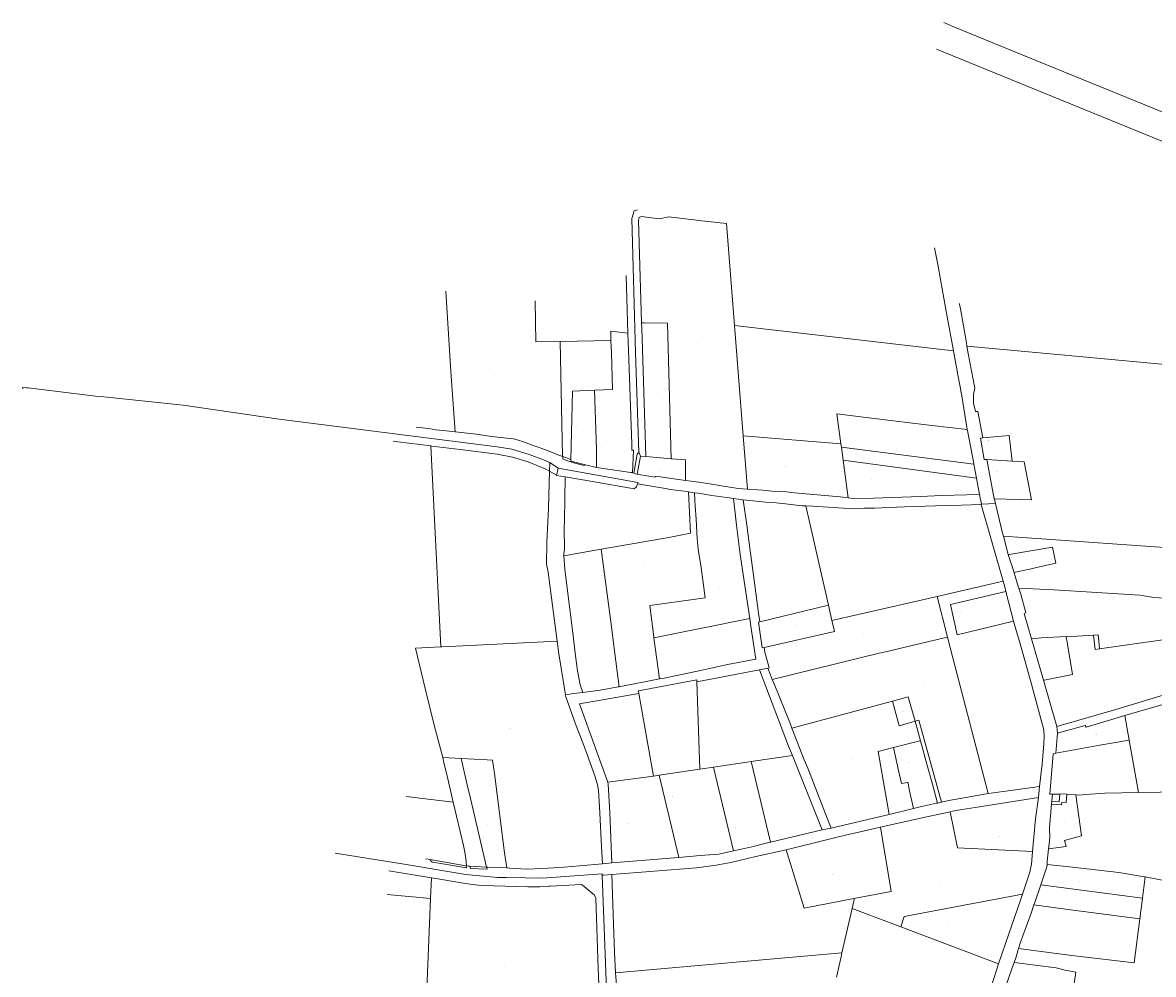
# Model space of a CAD drawing. Header units: metres. Extents: x 157502 to 161309, y 403445 to 406837.
# Tile 8 of 15: x 157502 to 158794, y 405750 to 406837. Entities that reach past the tile are written whole.
import ezdxf
from ezdxf.enums import TextEntityAlignment as Align
from ezdxf.lldxf.tags import DXFTag

# ---------------------------------------------------------------- set-up
doc = ezdxf.new("R2010")
doc.units = ezdxf.units.M
doc.layers.get('0').update_dxf_attribs({"color": 151})
doc.layers.add('B-WE-KG-GRENS_PERCEEL-G', color=150, linetype='KG-PERCEEL-SO', lineweight=18)
doc.layers.add('B-WE-KG-GRENS_PERCEEL-S', color=150, linetype='Continuous', lineweight=25)
doc.styles.add('NLCS-ISO', font='NLCS-ISO.TTF')
doc.styles.get("Standard").update_dxf_attribs({"font": 'iv-font.shx'})
tags = doc.linetypes.add('KG-PERCEEL-SO', pattern='A,5.5,-2,["P",Standard,S=1.8,R=0,X=-0.5,Y=-0.9],-2,5.5,-2,[5,NLCS.SHX,S=0.75,R=0,X=0,Y=0],-2', length=19).pattern_tags.tags
tags[6] = DXFTag(74, 10)

# ---------------------------------------------------------------- blocks, each defined once
blk = doc.blocks.new('SKG-PERCEELNUMMER-SO')
at = {"style": 'NLCS-ISO', "oblique": 10, "flags": 1}
for tag, p in [('GEMEENTECODE', (0, 2.6)), ('PERCEELGROOTTE', (0, -2.4))]:
    blk.add_attdef(tag, text='', height=1.8, dxfattribs=at).set_placement(p, align=Align.MIDDLE_CENTER)
at = {"style": 'NLCS-ISO', "oblique": 10}
blk.add_attdef('SECTIE', text='', height=1.8, dxfattribs=at).set_placement((-0.5, 0), align=Align.MIDDLE_RIGHT)
blk.add_attdef('PERCEELNUMMER', text='', height=1.8, dxfattribs=at).set_placement((0.5, 0), align=Align.MIDDLE_LEFT)

msp = doc.modelspace()

# ---------------------------------------------------------------- linework, layer by layer
at = {"layer": 'B-WE-KG-GRENS_PERCEEL-G', "ltscale": 0.2, "flags": 128}
for points in [[(159747.291, 406350.17), (159710.175, 406365.238), (159525.074, 406440.903), (159432.677, 406478.712), (159372.564, 406503.447), (159307.751, 406529.837), (159215.168, 406567.733), (159122.82, 406605.367), (159030.624, 406642.721), (158937.99, 406680.572), (158845.733, 406718.358), (158753.279, 406756.087), (158660.818, 406793.791), (158568.432, 406831.478), (158554.239, 406837.299)], [(158546.193, 406806.928), (159633.332, 406363.344)], [(158205.809, 406346.401), (158202.269, 406460.361), (158197.818, 406613.666), (158200.575, 406622.251), (158204.34, 406623.419)], [(158305.906, 406607.727), (158273.975, 406611.372), (158271.849, 406611.615), (158268.745, 406611.969), (158240.009, 406615.249), (158229.015, 406613.276), (158209.02, 406615.688), (158206.356, 406614.624), (158205.339, 406611.638), (158209.095, 406494.505), (158209.099, 406494.368)], [(158315.207, 406491.413), (158305.906, 406607.727)], [(158543.921, 406580.139), (158548.066, 406559.081), (158550.796, 406543.739), (158558.351, 406501.286), (158565.41, 406462.463)], [(158191.243, 406548.251), (158193.474, 406482.59)], [(157985.232, 406530.318), (157991.224, 406438.568), (157995.89, 406369.759)], [(158087.433, 406519.56), (158088.354, 406472.579), (158116.083, 406473.122)], [(158572.305, 406516.174), (158572.387, 406515.71), (158573.353, 406510.234), (158580.206, 406471.561), (158580.819, 406467.728)], [(158238.528, 406493.77), (158212.186, 406494.279), (158209.099, 406494.368)], [(158209.099, 406494.368), (158209.292, 406488.211)], [(158242.925, 406338.998), (158238.528, 406493.77)], [(158193.474, 406482.59), (158173.764, 406484.938), (158174.077, 406474.259)], [(158193.474, 406482.59), (158194.483, 406452.9), (158197.902, 406355.704), (158197.91, 406348.767), (158199.95, 406348.77), (158198.64, 406322.945)], [(158209.292, 406488.211), (158213.88, 406341.419)], [(158565.41, 406462.463), (158315.207, 406491.413)], [(158325.289, 406365.335), (158315.207, 406491.413)], [(158116.083, 406473.122), (158174.077, 406474.259)], [(158116.083, 406473.122), (158118.662, 406341.565)], [(158155.404, 406417.359), (158175.72, 406418.22), (158174.496, 406459.968), (158174.077, 406474.259)], [(158580.819, 406467.728), (158582.158, 406459.365), (158589.753, 406419.488)], [(158580.819, 406467.728), (158713.203, 406455.379)], [(158713.203, 406455.379), (158819.494, 406445.533), (158827.1, 406473.725)], [(158565.41, 406462.463), (158568.136, 406447.472), (158569.56, 406439.84), (158569.757, 406438.787), (158573.433, 406419.09), (158574.353, 406414.161), (158574.959, 406410.914), (158581.134, 406372.44)], [(157501.898, 406418.997), (157501.752, 406420.525), (157506.242, 406419.983), (157508.079, 406419.899), (157585.195, 406410.436), (157594.608, 406409.554), (157685.234, 406400.181), (157794.858, 406384.209), (158044.163, 406352.759)], [(158155.404, 406417.359), (158130.293, 406416.13), (158128.119, 406337.961)], [(158155.404, 406417.359), (158157.359, 406349.389), (158157.421, 406328.859)], [(158598.959, 406362.81), (158593.285, 406392.91), (158590.77, 406392.94), (158588.186, 406402.345), (158588.424, 406412.342), (158589.753, 406419.488)], [(158581.134, 406372.44), (158540.814, 406377.025), (158471.764, 406385.48), (158432.218, 406390.192), (158436.854, 406355.844)], [(157995.89, 406369.759), (157985.786, 406370.912), (157974.049, 406371.89), (157965.738, 406373.357), (157962.305, 406373.847), (157951.484, 406375.077)], [(158118.662, 406341.565), (158111.397, 406344.334), (158107.179, 406345.941), (158094.933, 406350.839), (158090.712, 406352.316), (158085.313, 406354.206), (158073.951, 406358.158), (158067.036, 406360.628), (158062.577, 406361.619), (158055.235, 406362.598), (158037.604, 406364.557), (158019.994, 406367.003), (157995.89, 406369.759)], [(158436.854, 406355.844), (158325.289, 406365.335)], [(158330.178, 406304.188), (158325.289, 406365.335)], [(158581.134, 406372.44), (158581.316, 406371.306), (158588.651, 406333.653), (158588.843, 406332.621)], [(158603.562, 406338.058), (158600.418, 406338.088), (158596.279, 406362.321), (158598.959, 406362.81)], [(158598.959, 406362.81), (158629.023, 406365.355), (158632.435, 406336.384)], [(157968.18, 406353.664), (157930.619, 406358.425), (157925.198, 406359.112)], [(157968.18, 406353.664), (157979.489, 406124.076)], [(158043.969, 406344.059), (158001.78, 406349.406), (157969.34, 406353.517), (157968.18, 406353.664)], [(158044.163, 406352.759), (158060.728, 406349.874), (158079.417, 406344.378), (158096.032, 406338.224), (158103.857, 406334.666)], [(158436.854, 406355.844), (158437.348, 406352.183)], [(158437.348, 406352.183), (158588.843, 406332.621)], [(158437.348, 406352.183), (158439.352, 406337.338)], [(158099.551, 406327.146), (158079.573, 406335.287), (158061.564, 406340.862), (158043.969, 406344.059)], [(158119.054, 406341.416), (158118.662, 406341.565)], [(158144.827, 406332.014), (158143.557, 406331.41), (158132.951, 406333.89), (158122.645, 406337.33), (158118.981, 406339.018), (158119.054, 406341.416)], [(158128.119, 406337.961), (158119.054, 406341.416)], [(158144.827, 406332.014), (158128.15, 406336.191), (158128.119, 406337.961)], [(158200.07, 406322.508), (158204.116, 406344.268), (158205.809, 406346.401)], [(158203.919, 406321.333), (158207.749, 406341.93)], [(158207.749, 406341.93), (158205.809, 406346.401)], [(158207.749, 406341.93), (158213.88, 406341.419)], [(158213.88, 406341.419), (158242.925, 406338.998)], [(158242.925, 406338.998), (158243.866, 406338.92)], [(158243.866, 406338.92), (158259.071, 406337.653), (158259.085, 406314.159)], [(158439.352, 406337.338), (158445.147, 406294.407)], [(158591.75, 406316.967), (158439.352, 406337.338)], [(158612.123, 406292.988), (158603.562, 406338.058)], [(158603.562, 406338.058), (158614.894, 406337.41)], [(158614.894, 406337.41), (158632.435, 406336.384)], [(158099.551, 406327.146), (158103.81, 406324.697)], [(158103.81, 406324.697), (158102.676, 406282.67), (158100.704, 406243.42), (158100.49, 406218.34), (158102.279, 406209.24), (158107.371, 406171.33), (158112.676, 406130.636)], [(158103.81, 406324.697), (158104.075, 406334.52)], [(158103.81, 406324.697), (158111.683, 406320.171), (158111.994, 406319.992)], [(158103.857, 406334.666), (158104.075, 406334.52)], [(158104.075, 406334.52), (158113.739, 406328.051)], [(158111.994, 406319.992), (158113.739, 406328.051)], [(158113.739, 406328.051), (158200.675, 406312.428), (158202.203, 406312.154), (158205.012, 406311.65), (158204.446, 406310.228)], [(158157.421, 406328.859), (158144.827, 406332.014)], [(158198.64, 406322.945), (158198.086, 406323.115), (158196.607, 406323.324), (158157.421, 406328.859)], [(158588.843, 406332.621), (158591.75, 406316.967)], [(158612.123, 406292.988), (158654.6, 406291.891), (158646.064, 406335.594), (158632.435, 406336.384)], [(158121.656, 406318.302), (158111.994, 406319.992)], [(158121.656, 406318.302), (158120.905, 406268.219), (158120.769, 406259.474), (158120.991, 406235.493), (158120.173, 406230.384), (158120.302, 406228.234)], [(158204.221, 406310.265), (158203.083, 406306.801), (158200.673, 406304.488), (158152.835, 406312.851), (158121.656, 406318.302)], [(158200.07, 406322.508), (158198.64, 406322.945)], [(158203.919, 406321.333), (158201.995, 406321.921), (158200.07, 406322.508)], [(158259.085, 406314.159), (158224.812, 406319.092), (158224.694, 406317.875), (158205.475, 406320.859), (158203.919, 406321.333)], [(158259.085, 406314.159), (158265.703, 406313.32), (158274.301, 406312.23), (158296.073, 406308.681), (158298.208, 406308.333), (158319.269, 406304.899), (158330.178, 406304.188)], [(158591.75, 406316.967), (158595.245, 406298.162)], [(158162.969, 406235.646), (158231.486, 406247.548), (158240.25, 406249), (158265.006, 406253.915), (158262.686, 406301.195)], [(158204.221, 406310.265), (158204.446, 406310.228)], [(158204.446, 406310.228), (158236.477, 406304.889), (158241.878, 406303.907), (158260.969, 406301.459), (158262.686, 406301.195)], [(158262.686, 406301.195), (158269.365, 406300.167)], [(158269.365, 406300.167), (158273.6, 406299.516), (158289.323, 406297.059), (158306.451, 406294.613), (158314.211, 406293.607)], [(158273.808, 406236.075), (158272.695, 406247.372), (158271.498, 406269.93), (158270.295, 406285.095), (158269.79, 406291.29), (158269.365, 406300.167)], [(158445.147, 406294.407), (158436.154, 406295.606), (158383.809, 406300.009), (158374.514, 406300.987), (158357.891, 406301.965), (158347.587, 406302.902), (158341.749, 406303.433), (158330.178, 406304.188)], [(158595.245, 406298.162), (158580.291, 406297.573), (158551.909, 406296.807), (158527.91, 406295.834), (158474.013, 406293.929), (158450.78, 406293.656), (158445.147, 406294.407)], [(158595.245, 406298.162), (158597.335, 406286.896)], [(158314.211, 406293.607), (158316.713, 406270.118), (158317.486, 406262.942), (158318.851, 406250.736), (158321.545, 406229.433), (158328.109, 406186.707), (158332.621, 406156.506)], [(158314.211, 406293.607), (158319.862, 406292.874), (158325.216, 406292.188)], [(158325.216, 406292.188), (158332.842, 406291.191), (158350.973, 406289.231), (158362.702, 406288.743), (158373.441, 406287.279), (158392.544, 406285.319), (158396.818, 406285.148)], [(158325.216, 406292.188), (158329.16, 406262.974), (158332.727, 406236.668), (158335.744, 406214.414), (158339.65, 406185.603), (158342.778, 406162.534), (158344.103, 406152.683)], [(158396.818, 406285.148), (158404.771, 406284.83), (158439.945, 406282.387), (158450.766, 406281.896), (158463.491, 406282.385), (158475.22, 406282.385), (158483.52, 406282.873), (158509.51, 406283.854), (158556.878, 406285.712), (158574.477, 406285.808), (158596.945, 406286.877)], [(158422.596, 406171.701), (158396.818, 406285.148)], [(158596.945, 406286.877), (158597.335, 406286.896)], [(158596.945, 406286.877), (158622.124, 406199.073)], [(158597.335, 406286.896), (158613.403, 406287.695)], [(158612.168, 406292.752), (158612.123, 406292.988)], [(158612.168, 406292.752), (158613.403, 406287.695)], [(158613.403, 406287.695), (158621.27, 406255.489), (158622.538, 406250.69)], [(158622.538, 406250.69), (158644.323, 406248.978), (158871.63, 406233.066)], [(158622.538, 406250.69), (158628.108, 406229.603)], [(158162.969, 406235.646), (158120.302, 406228.234)], [(158183.268, 406078.463), (158177.26, 406125.14), (158174.215, 406149.966), (158162.969, 406235.646)], [(158281.76, 406180.153), (158277.01, 406214.79), (158273.86, 406235.652), (158273.808, 406236.075)], [(158629.002, 406229.751), (158678.49, 406237.842), (158682.451, 406219.777), (158658.752, 406214.421), (158654.051, 406213.359)], [(158120.302, 406228.234), (158121.223, 406212.904), (158124.381, 406187.963), (158130.761, 406136.841), (158133.154, 406116.967), (158135.784, 406096.665), (158139.037, 406080.603), (158141.781, 406071.935)], [(158629.002, 406229.751), (158628.108, 406229.603)], [(158628.108, 406229.603), (158634.796, 406209.061)], [(158643.169, 406210.93), (158634.796, 406209.061)], [(158634.796, 406209.061), (158634.958, 406208.562), (158639.852, 406191.923), (158640.148, 406190.977)], [(158654.051, 406213.359), (158643.169, 406210.93)], [(158546.807, 406181.702), (158622.124, 406199.073)], [(158622.124, 406199.073), (158623.953, 406192.696), (158625.396, 406187.135)], [(158546.807, 406181.702), (158426.622, 406153.981)], [(158558.773, 406135.285), (158546.807, 406181.702)], [(158562.229, 406172.341), (158625.396, 406187.135)], [(158625.396, 406187.135), (158634.182, 406153.276)], [(158640.148, 406190.977), (158679.951, 406189.364), (158778.24, 406183.007), (158794.377, 406180.562), (158849.144, 406177.139), (158879.993, 406175.293)], [(158640.148, 406190.977), (158642.289, 406184.125), (158647.951, 406162.823)], [(158218.398, 406171.112), (158251.737, 406175.865), (158281.76, 406180.153)], [(158223.111, 406134.503), (158222.982, 406135.461), (158218.398, 406171.112)], [(158344.103, 406152.683), (158422.596, 406171.701)], [(158422.596, 406171.701), (158426.622, 406153.981)], [(158569.739, 406137.889), (158562.229, 406172.341)], [(158332.621, 406156.506), (158223.111, 406134.503)], [(158332.621, 406156.506), (158333.936, 406147.798), (158339.646, 406109.828)], [(158654.444, 406133.232), (158646.284, 406162.318), (158647.951, 406162.823)], [(158346.73, 406122.775), (158342.511, 406152.304), (158344.103, 406152.683)], [(158426.622, 406153.981), (158426.804, 406153.181), (158427.593, 406149.71), (158429.412, 406141.704)], [(158634.182, 406153.276), (158569.739, 406137.889)], [(158634.182, 406153.276), (158637.464, 406141.663), (158641.553, 406127.632), (158653.442, 406085.667), (158666.498, 406037.64), (158668.517, 406029.416), (158669.251, 406021.335), (158668.73, 406013.206), (158666.807, 405989.989), (158663.806, 405964.302)], [(158112.676, 406130.636), (158012.797, 406125.717), (157980.638, 406124.133), (157979.489, 406124.076)], [(158112.676, 406130.636), (158114.584, 406116.002), (158122.145, 406069.303)], [(158229.422, 406087.664), (158223.111, 406134.503)], [(158349.081, 406123.313), (158429.412, 406141.704)], [(158358.352, 406086.902), (158480.38, 406116.88), (158484.74, 406117.73), (158537.363, 406130.159), (158558.773, 406135.285)], [(158567.542, 406101.333), (158558.773, 406135.285)], [(158654.497, 406133.043), (158654.444, 406133.232)], [(158654.497, 406133.043), (158658.909, 406133.505)], [(158654.497, 406133.043), (158668.19, 406085.919)], [(158658.909, 406133.505), (158665.761, 406134.223), (158694.332, 406135.843)], [(158694.332, 406135.843), (158694.36, 406135.674)], [(158694.36, 406135.674), (158725.305, 406137.568)], [(158694.36, 406135.674), (158695.352, 406129.592)], [(158725.305, 406137.568), (158730.759, 406137.909)], [(158725.305, 406137.568), (158727.509, 406121.132)], [(158730.759, 406137.909), (158731.51, 406131.067), (158732.499, 406121.838)], [(158732.499, 406121.838), (158842.031, 406137.33), (158856.73, 406139.43), (158879.853, 406142.617)], [(157979.489, 406124.076), (157950.521, 406122.65)], [(157981.749, 405997.539), (157972.15, 406034.39), (157961.85, 406076.42), (157950.521, 406122.65)], [(158346.73, 406122.775), (158349.081, 406123.313)], [(158349.081, 406123.313), (158349.821, 406118.034), (158354.333, 406101.679), (158354.879, 406100.082)], [(158669.007, 406086.08), (158701.409, 406092.438), (158695.352, 406129.592)], [(158727.509, 406121.132), (158732.499, 406121.838)], [(158339.646, 406109.828), (158307.354, 406103.712), (158293.456, 406100.679), (158276.333, 406096.943), (158235.014, 406088.453), (158230.697, 406087.918), (158229.422, 406087.664)], [(158343.653, 406097.905), (158272.188, 406084.046)], [(158353.21, 406099.758), (158343.653, 406097.905)], [(158377.037, 406010.692), (158343.653, 406097.905)], [(158354.879, 406100.082), (158353.21, 406099.758)], [(158353.21, 406099.758), (158355.992, 406092.803), (158358.352, 406086.902)], [(158567.542, 406101.333), (158604.988, 405956.344)], [(158884.919, 406092.725), (158817.821, 406072.528), (158751.149, 406052.654), (158683.552, 406033.054)], [(158141.781, 406071.935), (158161.733, 406074.609), (158182.339, 406078.278), (158183.268, 406078.463)], [(158183.268, 406078.463), (158229.422, 406087.664)], [(158272.102, 406086.519), (158205.371, 406073.778), (158206.074, 406070.669)], [(158272.102, 406086.519), (158272.188, 406084.046)], [(158272.188, 406084.046), (158275.653, 405984.213)], [(158358.352, 406086.902), (158360.407, 406081.766), (158378.302, 406037.731), (158380.872, 406031.156)], [(158668.19, 406085.919), (158669.007, 406086.08)], [(158668.19, 406085.919), (158683.552, 406033.054)], [(158761.211, 406045.485), (158815.498, 406061.365), (158875.114, 406079.444), (158905.02, 406088.758), (158911.803, 406090.212), (158921.998, 406090.697), (158934.246, 406090.208), (158935.968, 406090.38)], [(158122.145, 406069.303), (158121.698, 406069.249), (158132.858, 406037.895), (158144.894, 406006.571), (158155.707, 405976.683), (158158.457, 405968.056), (158159.656, 405960.478), (158161.432, 405934.372), (158163.313, 405895.487), (158164.199, 405876.082)], [(158122.145, 406069.303), (158131.719, 406070.586), (158141.781, 406071.935)], [(158206.074, 406070.669), (158138.253, 406058.8), (158159.96, 405998.85)], [(158206.074, 406070.669), (158222.607, 405976.335)], [(158495.847, 406062.018), (158513.82, 406066.961)], [(158513.82, 406066.961), (158521.517, 406039.041)], [(158495.847, 406062.018), (158380.872, 406031.156)], [(158503.24, 406033.97), (158495.847, 406062.018)], [(158526, 406040.285), (158521.517, 406039.041)], [(158526, 406040.285), (158551.918, 405946.729)], [(158717.095, 406032.292), (158743.678, 406040.356), (158761.211, 406045.485)], [(158766.231, 406017.487), (158761.211, 406045.485)], [(158380.872, 406031.156), (158394.991, 405995.105), (158398.873, 405985.385), (158420.991, 405928.482), (158425.694, 405917.059)], [(158521.517, 406039.041), (158503.24, 406033.97)], [(158521.517, 406039.041), (158527.647, 406016.806)], [(158683.552, 406033.054), (158684.428, 406025.432)], [(158684.428, 406025.432), (158696.384, 406028.786), (158716.016, 406034.19), (158717.095, 406032.292)], [(158496.79, 406008.952), (158527.149, 406016.679)], [(158527.647, 406016.806), (158527.149, 406016.679)], [(158527.647, 406016.806), (158534.983, 405990.194), (158541.359, 405967.08), (158547.29, 405945.627)], [(158684.428, 406025.432), (158682.597, 406002.627)], [(158766.231, 406017.487), (158732.859, 406011.54), (158682.597, 406002.627)], [(158776.955, 405957.681), (158766.231, 406017.487)], [(158377.037, 406010.692), (158377.115, 406010.496), (158381.339, 405999.909)], [(158491.885, 405932.661), (158479.401, 406004.526), (158496.79, 406008.952)], [(158502.559, 405982.934), (158496.79, 406008.952)], [(158675.421, 405955.657), (158679.28, 406001.864), (158682.597, 406002.627)], [(157993.794, 405946.661), (157986.369, 405978.145), (157983.176, 405991.549), (157981.749, 405997.539)], [(157981.749, 405997.539), (158002.742, 405996.354)], [(158031.922, 405872.374), (158012.55, 405955.65), (158011.07, 405961.39), (158002.742, 405996.354)], [(158038.518, 405994.717), (158032.673, 405995.051), (158002.742, 405996.354)], [(158055.058, 405871.373), (158052.51, 405888.63), (158040.8, 405979.25), (158038.518, 405994.717)], [(158170.447, 405969.47), (158159.96, 405998.85)], [(158291.167, 405986.517), (158329.49, 405992.209), (158334.394, 405992.937)], [(158334.394, 405992.937), (158381.339, 405999.909)], [(158356.309, 405900.722), (158334.394, 405992.937)], [(158381.339, 405999.909), (158390.117, 405977.909), (158415.574, 405914.85)], [(158222.607, 405976.335), (158170.447, 405969.47)], [(158229.016, 405977.287), (158222.607, 405976.335)], [(158275.653, 405984.213), (158229.016, 405977.287)], [(158229.016, 405977.287), (158251.431, 405883.504)], [(158275.653, 405984.213), (158291.167, 405986.517)], [(158291.167, 405986.517), (158313.897, 405890.877)], [(158502.559, 405982.934), (158505.918, 405967.786), (158510.799, 405968.868)], [(158175.143, 405877.227), (158172.603, 405934.963), (158170.915, 405967.097), (158170.447, 405969.47)], [(158510.799, 405968.868), (158513.129, 405969.384)], [(158513.129, 405969.384), (158513.88, 405966.042)], [(158514.976, 405961.164), (158513.88, 405966.042)], [(158663.806, 405964.302), (158628.038, 405959.488), (158604.988, 405956.344)], [(158662.439, 405951.966), (158663.806, 405964.302)], [(158776.955, 405957.681), (158801.64, 405958.173), (158812.958, 405959.169), (158844.254, 405962.103), (158888.264, 405966.504), (158920.833, 405970.575)], [(157940.046, 405952.911), (157993.794, 405946.661)], [(158514.976, 405961.164), (158519.862, 405939.383)], [(158604.988, 405956.344), (158598.858, 405955.508), (158559.954, 405948.642), (158551.918, 405946.729)], [(158561.796, 405935.6), (158564.432, 405936.179), (158575.349, 405938.222), (158590.354, 405940.48), (158662.439, 405951.966)], [(158662.439, 405951.966), (158659.336, 405927.584), (158655.852, 405890.247)], [(158675.421, 405955.657), (158678.67, 405955.722)], [(158694.842, 405955.718), (158694.065, 405946.091), (158689.151, 405946.543), (158688.91, 405943.503), (158677.586, 405944.234)], [(158686.892, 405955.886), (158686.113, 405946.892), (158677.905, 405947.613)], [(158678.67, 405955.722), (158677.905, 405947.613)], [(158678.67, 405955.722), (158686.892, 405955.886)], [(158686.892, 405955.886), (158691.672, 405955.981), (158694.842, 405955.718)], [(158694.842, 405955.718), (158705.137, 405954.865)], [(158703.327, 405905.888), (158711.904, 405908.217), (158705.43, 405954.841)], [(158705.137, 405954.865), (158705.43, 405954.841)], [(158705.43, 405954.841), (158708.693, 405954.57), (158716.704, 405955.203)], [(158716.704, 405955.203), (158738.312, 405956.911), (158776.955, 405957.681)], [(158005.509, 405897.201), (157993.794, 405946.661)], [(158519.862, 405939.383), (158491.885, 405932.661)], [(158547.29, 405945.627), (158546.23, 405945.375), (158528.875, 405941.548), (158519.862, 405939.383)], [(158551.918, 405946.729), (158547.29, 405945.627)], [(158677.586, 405944.234), (158675.073, 405917.589), (158675.168, 405915.693), (158675.562, 405907.811), (158674.989, 405902.177)], [(158677.905, 405947.613), (158677.586, 405944.234)], [(158491.885, 405932.661), (158486.83, 405931.446), (158425.694, 405917.059)], [(158481.985, 405918.177), (158485.105, 405918.846), (158538.345, 405930.446), (158561.796, 405935.6)], [(158561.796, 405935.6), (158569.949, 405894.464), (158655.852, 405890.247)], [(158356.309, 405900.722), (158415.574, 405914.85)], [(158374.148, 405892.254), (158418.811, 405903.03), (158429.58, 405905.646), (158443.735, 405909.277), (158458.639, 405912.736), (158481.985, 405918.177)], [(158415.574, 405914.85), (158425.694, 405917.059)], [(158481.985, 405918.177), (158494.123, 405844.624), (158451.7, 405836.496)], [(158313.897, 405890.877), (158321.213, 405892.529), (158334.99, 405895.64), (158351.504, 405899.577), (158356.309, 405900.722)], [(158674.989, 405902.177), (158674.091, 405893.349)], [(158692.198, 405902.798), (158703.327, 405905.888)], [(158692.198, 405902.798), (158694.054, 405895.888)], [(158164.096, 405863.283), (158164.042, 405864.782), (158095.421, 405859.8), (158076.163, 405860.041), (158054.13, 405860.524), (158044.974, 405860.524), (158015.77, 405863.179), (158008.301, 405864.073), (157935.626, 405876.139), (157859.028, 405888.208)], [(158006.657, 405891.212), (158005.509, 405897.201)], [(158008.839, 405873.707), (158008.741, 405878.451), (158008.735, 405879.15), (158008.557, 405879.155), (158008.014, 405885.056), (158006.657, 405891.212)], [(158174.988, 405863.896), (158271.894, 405871.548), (158294.387, 405874.588), (158311.116, 405877.74), (158339.783, 405884.341), (158374.148, 405892.254)], [(158251.431, 405883.504), (158275.943, 405885.475), (158297.479, 405887.17), (158298.777, 405887.463), (158313.897, 405890.877)], [(158451.7, 405836.496), (158394.681, 405825.572), (158374.148, 405892.254)], [(158655.852, 405890.247), (158654.449, 405875.219), (158654.261, 405874.277), (158652.716, 405866.554), (158644.202, 405841.289)], [(158674.068, 405893.123), (158672.628, 405878.962), (158672.35, 405875.349)], [(158674.068, 405893.123), (158694.054, 405895.888)], [(158674.091, 405893.349), (158674.068, 405893.123)], [(157962.57, 405881.819), (157967.508, 405880.971)], [(157970.604, 405878.002), (157970.039, 405878.206), (157969.505, 405878.481), (157969.011, 405878.823), (157968.566, 405879.226), (157968.176, 405879.683), (157967.848, 405880.186), (157967.588, 405880.728), (157967.508, 405880.971)], [(157967.508, 405880.971), (157987.066, 405877.612), (158008.06, 405873.752)], [(158008.864, 405871.66), (157970.604, 405878.002)], [(158008.06, 405873.752), (158008.777, 405873.711)], [(158008.777, 405873.711), (158008.864, 405871.66)], [(158008.777, 405873.711), (158008.839, 405873.707)], [(158008.839, 405873.707), (158011.105, 405873.576)], [(158011.105, 405873.576), (158012.974, 405873.468)], [(158032.478, 405869.984), (158022.839, 405870.253), (158013.373, 405870.92), (158012.974, 405873.468)], [(158012.974, 405873.468), (158013.086, 405873.462)], [(158013.086, 405873.462), (158031.922, 405872.374)], [(158031.922, 405872.374), (158032.478, 405869.984)], [(158031.922, 405872.374), (158033.168, 405872.303), (158047.962, 405872.019), (158055.058, 405871.373)], [(158055.058, 405871.373), (158058.625, 405871.049), (158077.203, 405870.085), (158096.078, 405870.81), (158120.712, 405872.259), (158164.199, 405876.082)], [(158164.199, 405876.082), (158175.143, 405877.227)], [(158175.143, 405877.227), (158246.488, 405883.107), (158251.431, 405883.504)], [(158672.35, 405875.349), (158672.133, 405872.52), (158667.239, 405857.838), (158665.243, 405851.962)], [(158672.35, 405875.349), (158698.044, 405872.616), (158754.279, 405866.259), (158783.619, 405861.369), (158784.459, 405861.207)], [(157920.088, 405868.206), (157968.994, 405860.145)], [(157968.994, 405860.145), (157968.01, 405836.345)], [(157968.994, 405860.145), (157980.941, 405858.176), (158005.183, 405854.181), (158015.807, 405852.43), (158026.191, 405851.372), (158040.397, 405851.011), (158078.929, 405849.801), (158092.728, 405849.789), (158102.974, 405850.58), (158104.444, 405850.693), (158140.328, 405852.567), (158143.53, 405850.325), (158154.807, 405840.602), (158156.667, 405837.256), (158159.601, 405756.374), (158160.855, 405721.792), (158161.607, 405718.749), (158162.912, 405716.665)], [(158164.096, 405863.283), (158165.593, 405863.366), (158174.988, 405863.896)], [(158169.152, 405722.623), (158164.096, 405863.283)], [(158179.335, 405751.477), (158178.275, 405775.066), (158177.106, 405807.27), (158174.988, 405863.896)], [(158784.459, 405861.207), (158781.376, 405836.882)], [(158784.459, 405861.207), (158862.347, 405846.21), (158894.621, 405839.853), (158921.851, 405833.317)], [(158665.243, 405851.962), (158658.421, 405831.874), (158657.436, 405829.139)], [(158665.243, 405851.962), (158781.376, 405836.882)], [(157918.447, 405841.272), (157968.01, 405836.345)], [(157968.01, 405836.345), (157961.772, 405685.457)], [(158451.7, 405836.496), (158452.035, 405835.409), (158449.677, 405825.135)], [(158505.313, 405804.043), (158509.144, 405815.761), (158644.202, 405841.289)], [(158644.202, 405841.289), (158641.9, 405834.456), (158628.644, 405796.079), (158628.601, 405795.957)], [(158781.376, 405836.882), (158778.403, 405813.431)], [(158438.024, 405774.353), (158449.677, 405825.135)], [(158449.677, 405825.135), (158505.313, 405804.043)], [(158657.436, 405829.139), (158654.096, 405819.86), (158641.789, 405785.4), (158639.938, 405779.479)], [(158657.436, 405829.139), (158693.392, 405824.47), (158778.403, 405813.431)], [(158697.783, 405771.96), (158771.988, 405762.822), (158778.403, 405813.431)], [(158505.313, 405804.043), (158616.92, 405761.732)], [(158628.601, 405795.957), (158616.92, 405761.732)], [(158438.024, 405774.353), (158179.335, 405751.477)], [(158431.685, 405746.729), (158436.957, 405769.702), (158438.024, 405774.353)], [(158639.938, 405779.479), (158636.901, 405769.76), (158634.65, 405763.458)], [(158639.938, 405779.479), (158697.783, 405771.96)], [(158616.92, 405761.732), (158608.751, 405736.779), (158599.12, 405709.817)], [(158634.65, 405763.458), (158632.003, 405756.045), (158623.166, 405730.025), (158621.337, 405724.721)], [(158634.65, 405763.458), (158682.638, 405757.471), (158693.107, 405754.656), (158705.092, 405752.22), (158700.57, 405720.225)], [(158180.707, 405723.671), (158180.509, 405728.489), (158179.846, 405742.354), (158179.335, 405751.477)]]:
    msp.add_lwpolyline(points, dxfattribs=at)

# ---------------------------------------------------------------- block references
at = {"layer": 'B-WE-KG-GRENS_PERCEEL-S', "xscale": 0.2, "yscale": 0.2, "zscale": 0.2}
for p, values in [((158271.652, 406471.168), {'PERCEELNUMMER': '848', 'SECTIE': 'N'}), ((158415.074, 406446.324), {'PERCEELNUMMER': '560', 'SECTIE': 'N'}), ((158041.154, 406434.46), {'PERCEELNUMMER': '548', 'SECTIE': 'N'}), ((158129.873, 406430.478), {'PERCEELNUMMER': '549', 'SECTIE': 'N'}), ((158226.657, 406414.262), {'PERCEELNUMMER': '849', 'SECTIE': 'N'}), ((158134.02, 406376.943), {'PERCEELNUMMER': '550', 'SECTIE': 'N'}), ((158168.328, 406359.978), {'PERCEELNUMMER': '551', 'SECTIE': 'N'}), ((158501.425, 406362.186), {'PERCEELNUMMER': '562', 'SECTIE': 'N'}), ((158605.215, 406359.765), {'PERCEELNUMMER': '426', 'SECTIE': 'N'}), ((158126.211, 406337.354), {'PERCEELNUMMER': '720', 'SECTIE': 'N'}), ((158108.298, 406327.041), {'PERCEELNUMMER': '741', 'SECTIE': 'N'}), ((158204.07, 406333.261), {'PERCEELNUMMER': '740', 'SECTIE': 'N'}), ((158229.975, 406324.179), {'PERCEELNUMMER': '557', 'SECTIE': 'N'}), ((158373.254, 406330.515), {'PERCEELNUMMER': '561', 'SECTIE': 'N'}), ((158519.78, 406331.399), {'PERCEELNUMMER': '563', 'SECTIE': 'N'}), ((158615.111, 406323.881), {'PERCEELNUMMER': '425', 'SECTIE': 'N'}), ((158157.655, 406316.098), {'PERCEELNUMMER': '743', 'SECTIE': 'N'}), ((158471.257, 406315.378), {'PERCEELNUMMER': '564', 'SECTIE': 'N'}), ((158181.413, 406274.51), {'PERCEELNUMMER': '270', 'SECTIE': 'N'}), ((158016.32, 406236.111), {'PERCEELNUMMER': '275', 'SECTIE': 'N'}), ((158363.986, 406226.5), {'PERCEELNUMMER': '292', 'SECTIE': 'N'}), ((158506.066, 406228.079), {'PERCEELNUMMER': '288', 'SECTIE': 'N'}), ((158662.347, 406220.227), {'PERCEELNUMMER': '671', 'SECTIE': 'N'}), ((158710.084, 406222.976), {'PERCEELNUMMER': '672', 'SECTIE': 'N'}), ((158210.517, 406219.129), {'PERCEELNUMMER': '272', 'SECTIE': 'N'}), ((158298.805, 406192.096), {'PERCEELNUMMER': '276', 'SECTIE': 'N'}), ((158117.369, 406170.517), {'PERCEELNUMMER': '269', 'SECTIE': 'N'}), ((158572.631, 406163.349), {'PERCEELNUMMER': '289', 'SECTIE': 'N'}), ((158141.071, 406151.896), {'PERCEELNUMMER': '271', 'SECTIE': 'N'}), ((158386.254, 406149.671), {'PERCEELNUMMER': '291', 'SECTIE': 'N'}), ((158461.749, 406139.38), {'PERCEELNUMMER': '290', 'SECTIE': 'N'}), ((158729.262, 406128.885), {'PERCEELNUMMER': '679', 'SECTIE': 'N'}), ((158278.125, 406115.809), {'PERCEELNUMMER': '277', 'SECTIE': 'N'}), ((158670.178, 406107.501), {'PERCEELNUMMER': '667', 'SECTIE': 'N'}), ((158774.437, 406093.531), {'PERCEELNUMMER': '681', 'SECTIE': 'N'}), ((158531.427, 406082.684), {'PERCEELNUMMER': '636', 'SECTIE': 'N'}), ((158155.537, 406067.394), {'PERCEELNUMMER': '198', 'SECTIE': 'N'}), ((158610.846, 406073.667), {'PERCEELNUMMER': '287', 'SECTIE': 'N'}), ((158285.6, 406064.161), {'PERCEELNUMMER': '280', 'SECTIE': 'N'}), ((158507.374, 406050.544), {'PERCEELNUMMER': '635', 'SECTIE': 'N'}), ((158058.705, 406030.414), {'PERCEELNUMMER': '268', 'SECTIE': 'N'}), ((158676.085, 406035.272), {'PERCEELNUMMER': '199', 'SECTIE': 'N'}), ((158159.916, 406021.133), {'PERCEELNUMMER': '278', 'SECTIE': 'N'}), ((158231.887, 406025.257), {'PERCEELNUMMER': '279', 'SECTIE': 'N'}), ((158728.217, 406023.805), {'PERCEELNUMMER': '478', 'SECTIE': 'N'}), ((158449.094, 405996.335), {'PERCEELNUMMER': '732', 'SECTIE': 'N'}), ((158514.563, 405992.335), {'PERCEELNUMMER': '733', 'SECTIE': 'N'}), ((158394.952, 405980.598), {'PERCEELNUMMER': '284', 'SECTIE': 'N'}), ((158539.003, 405987.092), {'PERCEELNUMMER': '634', 'SECTIE': 'N'}), ((158720.553, 405983.925), {'PERCEELNUMMER': '480', 'SECTIE': 'N'}), ((158497.779, 405967.183), {'PERCEELNUMMER': '734', 'SECTIE': 'N'}), ((158243.528, 405952.713), {'PERCEELNUMMER': '282', 'SECTIE': 'N'}), ((158682.858, 405951.083), {'PERCEELNUMMER': '481', 'SECTIE': 'N'}), ((158353.276, 405944.107), {'PERCEELNUMMER': '283', 'SECTIE': 'N'}), ((158687.585, 405944.715), {'PERCEELNUMMER': '482', 'SECTIE': 'N'}), ((158007.874, 405934.212), {'PERCEELNUMMER': '669', 'SECTIE': 'N'}), ((158692.317, 405923.092), {'PERCEELNUMMER': '859', 'SECTIE': 'N'}), ((157973.97, 405912.614), {'PERCEELNUMMER': '670', 'SECTIE': 'N'}), ((158032.87, 405921.332), {'PERCEELNUMMER': '267', 'SECTIE': 'N'}), ((158193.288, 405922.22), {'PERCEELNUMMER': '281', 'SECTIE': 'N'}), ((158315.879, 405918.184), {'PERCEELNUMMER': '293', 'SECTIE': 'N'}), ((158617.071, 405907.505), {'PERCEELNUMMER': '787', 'SECTIE': 'N'}), ((157992.629, 405875.664), {'PERCEELNUMMER': '695', 'SECTIE': 'N'}), ((158021.785, 405871.63), {'PERCEELNUMMER': '691', 'SECTIE': 'N'}), ((158052.022, 405864.865), {'PERCEELNUMMER': '696', 'SECTIE': 'N'}), ((158427.092, 405863.901), {'PERCEELNUMMER': '298', 'SECTIE': 'N'}), ((158548.655, 405853.048), {'PERCEELNUMMER': '786', 'SECTIE': 'N'}), ((158708.184, 405855.443), {'PERCEELNUMMER': '484', 'SECTIE': 'N'}), ((158706.588, 405830.431), {'PERCEELNUMMER': '508', 'SECTIE': 'N'}), ((158171.855, 405809.172), {'PERCEELNUMMER': '294', 'SECTIE': 'N'}), ((158281.424, 405809.896), {'PERCEELNUMMER': '296', 'SECTIE': 'N'}), ((158559.858, 405806.97), {'PERCEELNUMMER': '300', 'SECTIE': 'N'}), ((158701.256, 405803.956), {'PERCEELNUMMER': '485', 'SECTIE': 'N'}), ((158481.945, 405770.833), {'PERCEELNUMMER': '295', 'SECTIE': 'N'}), ((158052.298, 405758.548), {'PERCEELNUMMER': '308', 'SECTIE': 'N'}), ((158304.411, 405750.242), {'PERCEELNUMMER': '297', 'SECTIE': 'N'})]:
    msp.add_blockref('SKG-PERCEELNUMMER-SO', p, dxfattribs=at).add_auto_attribs(values)

doc.saveas('drawing.dxf')
